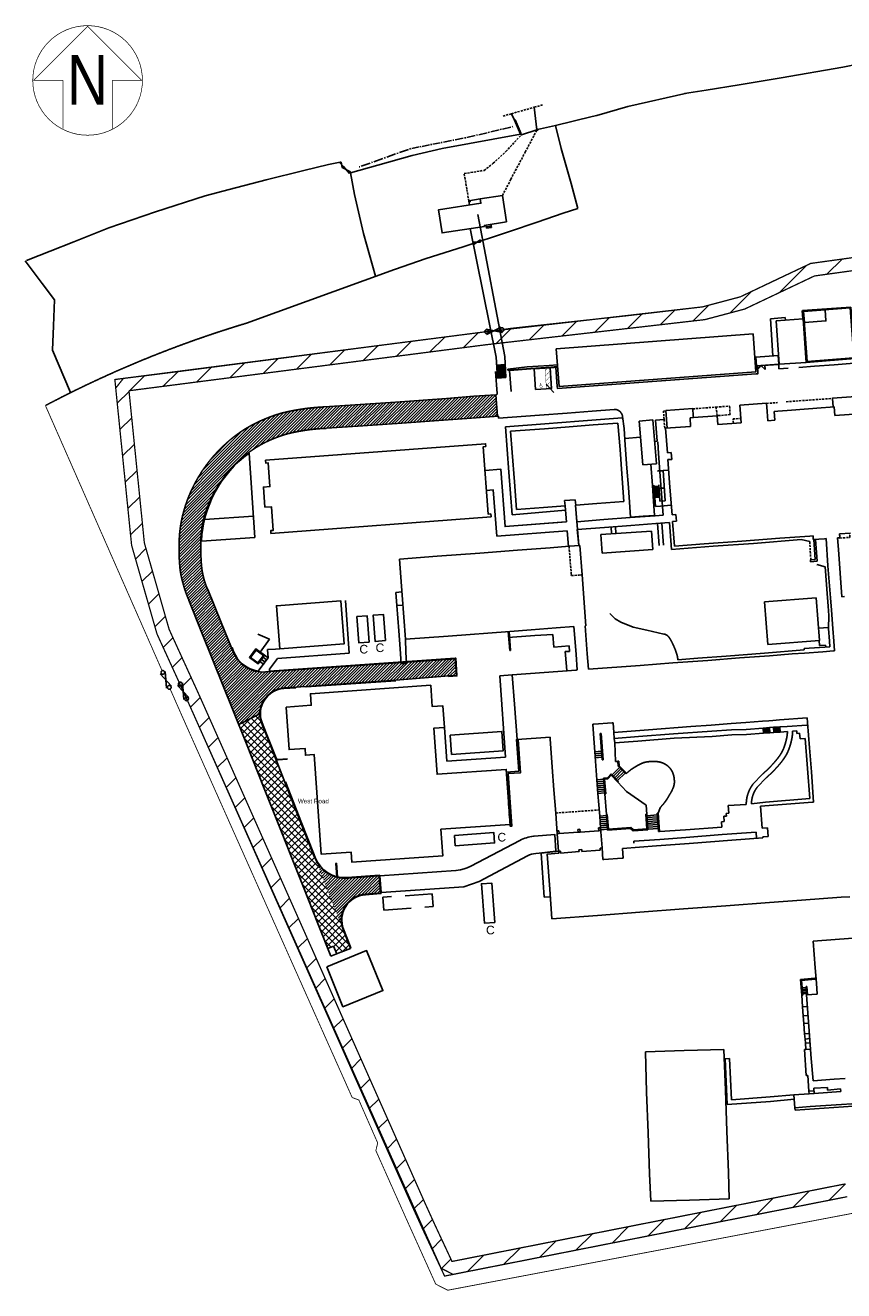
# Model space of a CAD drawing. Header units: millimetres. Extents: x 573132 to 957048, y 21042 to 318066.
# Tile 1 of 256: x 573132 to 763009, y 21042 to 314869. Entities that reach past the tile are written whole.
import ezdxf

# ---------------------------------------------------------------- set-up
doc = ezdxf.new("R2010")
doc.units = ezdxf.units.MM
doc.header["$LTSCALE"] = 2000
for name, pattern in [('ECL-001', [100, 50, 0, 50]), ('HIDDEN', [0.375, 0.25, -0.125]), ('HIDDEN2', [4.7625, 3.175, -1.5875]), ('L0', [0])]:
    doc.linetypes.add(name, pattern=pattern)
for name, color, linetype in [('_NIBSC_A fence 3', 7, 'Continuous'), ('_NIBSC_A fence elect', 7, 'Continuous'), ('_NIBSC_A gate', 7, 'Continuous'), ('_NIBSC_A gate 3', 7, 'Continuous'), ('_NIBSC_A north arrow', 7, 'Continuous'), ('_NIBSC_A site plan', 7, 'Continuous'), ('_NIBSC_A-kerb', 7, 'Continuous'), ('_NIBSC_A_parking-bays', 7, 'Continuous'), ('_NIBSC_FM trees 3metre zone', 210, 'Continuous'), ('_NIBSC_FM_Container', 7, 'Continuous'), ('Parking bay info', 7, 'Continuous')]:
    doc.layers.add(name, color=color, linetype=linetype)
doc.styles.get("Standard").update_dxf_attribs({"font": 'arial.ttf'})

# ---------------------------------------------------------------- blocks, each defined once
blk = doc.blocks.new('N-ARROW-A')
at = {"const_width": 0.25}
blk.add_lwpolyline([(-19.88, 0, 1), (19.88, 0, 1)], format="xyb", close=True, dxfattribs=at)
for points in [[(8.93, 0), (19.6, 0), (0, 19.6), (-19.6, 0), (-8.93, 0)], [(-8.93, -17.45), (-8.93, 0)], [(8.93, 0), (8.93, -17.45)]]:
    blk.add_lwpolyline(points, dxfattribs=at)
at = {"linetype": 'ByBlock', "insert": (-5.51, 9.17), "char_height": 18, "width": 11.0167, "attachment_point": 1}
blk.add_mtext('\\pxqc;{\\fSwis721 BdCnOul BT|b0|i0|c0|p82;N}', dxfattribs=at)
blk = doc.blocks.new('ECBL2')
at = {"color": 0, "linetype": 'ByBlock'}
blk.add_lwpolyline([(-0.5, -0.03125), (-0.5, 0.03125), (-0.48438, 0.125), (-0.45313, 0.21875), (-0.40625, 0.29688), (-0.35938, 0.35938), (-0.29688, 0.40625), (-0.21875, 0.45313), (-0.125, 0.48438), (-0.03125, 0.5), (0.03125, 0.5), (0.125, 0.48438), (0.21875, 0.45313), (0.29688, 0.40625), (0.35938, 0.35938), (0.40625, 0.29688), (0.45313, 0.21875), (0.48438, 0.125), (0.5, 0.03125), (0.5, -0.03125), (0.48438, -0.125), (0.45313, -0.21875), (0.40625, -0.29688), (0.35938, -0.35938), (0.29688, -0.40625), (0.21875, -0.45313), (0.125, -0.48438), (0.03125, -0.5), (-0.03125, -0.5), (-0.125, -0.48438), (-0.21875, -0.45313), (-0.29688, -0.40625), (-0.35938, -0.35938), (-0.40625, -0.29688), (-0.45313, -0.21875), (-0.48438, -0.125), (-0.5, -0.04688)], dxfattribs=at)
blk = doc.blocks.new('A$C449768C7')
blk.add_lwpolyline([(-89961, 13640), (-44291, 17080), (-43630, 8305), (-89300, 4865)], close=True)
blk = doc.blocks.new('A$Cc4906465')
at = {"color": 0, "const_width": 75}
for points in [[(0, 0), (2400, 0), (2400, 4800), (0, 4800)], [(2400, 0), (3600, 0), (3600, 4800), (2400, 4800)]]:
    blk.add_lwpolyline(points, close=True, dxfattribs=at)
for points in [[(3000, 4800), (2400, 4200)], [(3000, 3600), (2400, 3000)], [(3000, 3600), (3600, 4200)], [(3000, 2400), (3600, 3000)], [(1626, 603), (1480, 603), (1352, 807), (1120, 789), (1083, 1242)], [(1107, 971), (1325, 993)], [(3000, 2400), (2400, 1800)], [(3000, 1200), (2400, 600)], [(3000, 1200), (3600, 1800)], [(3000, 0), (3600, 600)]]:
    blk.add_lwpolyline(points, dxfattribs=at)
blk.add_lwpolyline([(970, 930, 1), (1430, 470)], format="xyb", dxfattribs=at)
at = {"color": 0, "const_width": 200}
blk.add_lwpolyline([(1076, 1277, 1), (1151, 1277, 1)], format="xyb", close=True, dxfattribs=at)

msp = doc.modelspace()

# ---------------------------------------------------------------- hatches: boundary and pattern name
h = msp.add_hatch()
h.set_pattern_fill('ANSI31', color=3, scale=150)
h.paths.add_polyline_path([(682310, 229049), (677202, 228716), (670886, 228243), (659043, 227396), (649682, 226750), (642468, 226252, 0.0509645), (632447, 224774, 0.04829), (625923, 222149, 0.03327), (622680, 220163, 0.04426), (618213, 216374, 0.0332672), (615390, 213108), (618071, 208286, -0.0075757), (618545, 208989, -0.04424), (621762, 212873, -0.0448), (625615, 216129, -0.03354), (628375, 217804, -0.0485), (633925, 220004, -0.0523348), (642999, 221286), (650311, 221789), (659414, 222425), (671267, 223255), (677711, 223716), (682674, 224080)])
h = msp.add_hatch()
h.set_pattern_fill('ANSI37', color=3, scale=350)
h.paths.add_polyline_path([(640649, 120775, -0.0289336), (640284, 121561), (640004, 122270), (637087, 129652), (633369, 139151), (633432, 139176), (627274, 154877), (622640, 152523), (624437, 148041), (628577, 137646), (632579, 127605), (634922, 121687), (637680, 114711), (640979, 106343), (643289, 100520), (644659, 101080), (645398, 99270), (648572, 100574), (647694, 102813), (646856, 104933, -0.0118028), (646758, 105199)])
h = msp.add_hatch()
h.set_pattern_fill('ANSI31', color=3, scale=150)
h.paths.add_polyline_path([(655230, 117359), (647782, 116838, -0.2952314), (640649, 120775), (646758, 105199, -0.4923902), (652018, 113124), (655509, 113368)])
at = {"layer": '_NIBSC_FM trees 3metre zone'}
h = msp.add_hatch(dxfattribs=at)
h.set_pattern_fill('ANSI31', color=256, scale=1500)
h.set_pattern_definition([(45, (0, -300000), (-3367.596, 3367.596), [])])
h.paths.add_polyline_path([(593903, 232618), (679741, 243682), (730246, 249484), (739010, 251813), (755357, 259573), (798190, 265512), (811701, 266996), (863086, 275757), (876855, 143048), (913767, 142394), (912963, 130303), (912377, 121144), (904519, 98598), (903418, 94708), (895370, 63436), (848719, 56730), (841119, 53483), (784097, 45680), (763758, 42854), (670408, 24435), (665578, 34770), (663265, 39853), (610755, 158064), (608829, 162280), (603679, 173549), (597793, 194110)])
h.paths.add_polyline_path([(597181, 230015), (680104, 240704), (730805, 246529), (740047, 248984), (756227, 256664), (798560, 262534), (812117, 264024), (860433, 272261), (874145, 140095), (910565, 139450), (909970, 130498), (909410, 121745), (901656, 99501), (900522, 95491), (892964, 66121), (847903, 59643), (840312, 56401), (783688, 48652), (763260, 45813), (672132, 27832), (668302, 36026), (666001, 41083), (613490, 159296), (611558, 163526), (606501, 174591), (600750, 194678)], flags=16)

# ---------------------------------------------------------------- linework, layer by layer
msp.add_line((694002, 231532), (695728, 229591))
at = {"color": 7}
for p, q in [((682310, 229049), (682674, 224080)), ((712204, 218931), (715871, 219219)), ((622640, 152523), (627545, 155010))]:
    msp.add_line(p, q, dxfattribs=at)
at = {"color": 3, "linetype": 'Continuous'}
for p, q in [((612300, 208188), (616044, 211932)), ((613112, 209674), (615803, 212365)), ((614222, 211458), (615563, 212798)), ((609549, 200722), (617728, 208902)), ((609770, 201617), (617488, 209335)), ((610032, 202553), (617247, 209768)), ((610340, 203535), (617006, 210201)), ((610704, 204572), (616766, 210634)), ((611137, 205679), (616525, 211066)), ((611660, 206875), (616284, 211499)), ((609095, 198248), (616600, 205753)), ((609216, 199043), (617430, 207257)), ((609366, 199867), (617969, 208469)), ((608926, 196732), (615488, 203295)), ((608999, 197479), (615976, 204456)), ((608818, 194604), (614532, 200318)), ((608840, 195299), (614787, 201246)), ((608873, 196006), (615100, 202233)), ((608803, 193241), (614174, 198613)), ((608806, 193918), (614331, 199443)), ((608808, 192574), (614054, 197819)), ((608823, 191914), (613967, 197058)), ((608845, 191263), (613907, 196325)), ((608876, 190620), (613873, 195617)), ((608914, 189985), (613851, 194922)), ((608959, 189357), (613839, 194236)), ((609017, 188741), (613836, 193560)), ((609094, 188144), (613841, 192892)), ((609186, 187563), (613855, 192232)), ((609295, 186998), (613877, 191581)), ((609418, 186448), (613907, 190937)), ((609555, 185912), (613945, 190301)), ((609695, 185378), (613988, 189671)), ((609840, 184849), (614048, 189057)), ((609990, 184326), (614127, 188462)), ((610150, 183812), (614222, 187884)), ((610319, 183308), (614333, 187322)), ((610497, 182813), (614459, 186774)), ((610684, 182326), (614594, 186236)), ((610880, 181848), (614745, 185713)), ((611083, 181377), (614911, 185205)), ((611276, 180897), (615091, 184712)), ((611469, 180417), (615286, 184233)), ((611662, 179936), (615490, 183764)), ((611855, 179456), (615683, 183284)), ((612048, 178976), (615877, 182804)), ((612242, 178495), (616071, 182324)), ((612435, 178015), (616264, 181845)), ((612628, 177534), (616458, 181365)), ((612821, 177054), (616652, 180885)), ((613014, 176574), (616846, 180405)), ((613207, 176093), (617039, 179925)), ((613401, 175613), (617233, 179445)), ((613594, 175133), (617427, 178966)), ((613787, 174652), (617620, 178486)), ((613980, 174172), (617814, 178006)), ((614171, 173690), (618008, 177526)), ((614363, 173208), (618201, 177046)), ((614555, 172726), (618395, 176566)), ((614746, 172244), (618589, 176087)), ((614938, 171762), (618787, 175611)), ((615129, 171280), (618984, 175135)), ((615321, 170798), (619181, 174659)), ((615513, 170316), (619378, 174182)), ((615704, 169834), (619576, 173706)), ((615896, 169353), (619773, 173230)), ((616087, 168871), (619970, 172753)), ((616279, 168389), (620167, 172277)), ((616471, 167907), (620365, 171801)), ((616662, 167425), (620562, 171325)), ((616855, 166944), (620759, 170848)), ((617048, 166463), (620956, 170372)), ((617241, 165983), (621151, 169893)), ((617434, 165502), (621344, 169413)), ((617626, 165021), (621549, 168945)), ((617819, 164541), (621780, 168502)), ((618012, 164060), (622035, 168083)), ((618205, 163579), (622312, 167687)), ((664329, 163230), (668582, 167484)), ((665061, 163289), (669306, 167535)), ((665793, 163348), (670031, 167585)), ((666525, 163406), (670755, 167636)), ((667257, 163465), (671479, 167687)), ((667990, 163524), (672203, 167737)), ((668722, 163582), (672897, 167758)), ((618398, 163099), (622612, 167313)), ((618591, 162618), (622933, 166961)), ((618783, 162137), (623276, 166630)), ((618976, 161657), (623640, 166320)), ((619169, 161176), (624026, 166032)), ((619362, 160695), (624434, 165767)), ((619555, 160215), (624866, 165525)), ((619748, 159734), (625322, 165308)), ((619940, 159253), (625805, 165118)), ((620133, 158773), (626317, 164957)), ((620326, 158292), (626862, 164828)), ((620519, 157811), (627445, 164737)), ((620712, 157331), (628072, 164690)), ((620905, 156850), (628754, 164699)), ((621098, 156369), (629478, 164750)), ((621290, 155889), (630202, 164800)), ((621483, 155408), (630926, 164851)), ((621676, 154927), (631650, 164902)), ((621869, 154446), (632374, 164952)), ((622061, 153966), (633099, 165003)), ((622254, 153485), (633823, 165053)), ((622447, 153004), (634547, 165104)), ((629866, 159750), (635271, 165155)), ((631405, 160615), (635995, 165205)), ((632354, 160890), (636719, 165256)), ((633132, 160995), (637444, 165307)), ((633856, 161046), (638168, 165357)), ((634581, 161097), (638892, 165408)), ((635305, 161147), (639616, 165459)), ((636029, 161198), (640340, 165509)), ((636753, 161249), (641064, 165560)), ((637477, 161299), (641789, 165610)), ((638201, 161350), (642513, 165661)), ((638926, 161400), (643237, 165712)), ((639650, 161451), (643961, 165762)), ((640374, 161502), (644685, 165813)), ((641098, 161552), (645409, 165864)), ((641822, 161603), (646133, 165914)), ((642546, 161654), (646858, 165965)), ((643271, 161704), (647582, 166016)), ((643995, 161755), (648306, 166066)), ((644719, 161806), (649030, 166117)), ((645443, 161856), (649754, 166167)), ((646167, 161907), (650478, 166218)), ((646891, 161957), (651203, 166269)), ((647615, 162008), (651927, 166319)), ((648340, 162059), (652651, 166370)), ((649064, 162109), (653375, 166421)), ((649788, 162160), (654099, 166471)), ((650512, 162211), (654823, 166522)), ((651236, 162261), (655548, 166573)), ((651960, 162312), (656272, 166623)), ((652685, 162363), (656996, 166674)), ((653409, 162413), (657720, 166724)), ((654133, 162464), (658444, 166775)), ((654857, 162515), (659168, 166826)), ((655581, 162565), (659892, 166876)), ((656305, 162616), (660328, 166638)), ((657030, 162666), (660995, 166632)), ((657754, 162717), (662065, 167028)), ((658478, 162768), (662789, 167079)), ((659203, 162820), (663513, 167130)), ((659935, 162878), (664237, 167180)), ((660668, 162937), (664962, 167231)), ((661400, 162996), (665686, 167281)), ((662132, 163054), (666410, 167332)), ((662864, 163113), (667134, 167383)), ((663596, 163172), (667858, 167433)), ((669454, 163641), (672941, 167128)), ((670186, 163700), (672985, 166499)), ((670918, 163758), (673029, 165869)), ((671647, 163814), (673073, 165240)), ((672372, 163865), (673117, 164610)), ((673096, 163915), (673161, 163981)), ((622640, 152523), (628804, 158688)), ((624006, 153216), (627939, 157149)), ((625371, 153908), (627664, 156201)), ((626737, 154600), (627559, 155422))]:
    msp.add_line(p, q, dxfattribs=at)
msp.add_lwpolyline([(691542, 230308), (695237, 230566), (694886, 235354), (691208, 235088)], close=True)
at = {"color": 7, "const_width": 50}
msp.add_lwpolyline([(648572, 100574), (627274, 154877), (622640, 152523), (643289, 100520), (644659, 101080), (645398, 99270)], close=True, dxfattribs=at)
at = {"layer": '_NIBSC_A fence 3', "linetype": 'ECL-001'}
for p, q in [((648614, 280594), (649518, 275596)), ((648614, 280594), (649518, 275596)), ((614846, 275262), (603346, 271594)), ((649518, 275596), (651570, 266488)), ((649518, 275596), (651570, 266488)), ((603346, 271594), (592534, 267806)), ((592534, 267806), (584410, 264626)), ((584410, 264626), (573416, 260270)), ((651570, 266488), (654376, 256592))]:
    msp.add_line(p, q, dxfattribs=at)
for points in [[(624442, 245711), (624455, 245705), (658768, 258190), (666108, 260694), (674684, 263452), (685456, 267026), (691922, 269196), (697918, 271246), (701306, 272332), (699746, 278118), (697470, 286256), (696126, 291588), (704684, 293678), (705752, 293940), (712910, 295978), (726584, 299119)], [(624442, 245711), (624455, 245705), (658768, 258190), (666108, 260694), (674684, 263452), (685456, 267026), (691922, 269196), (697918, 271246), (701306, 272332), (699746, 278118), (697470, 286256), (696126, 291588), (704684, 293678), (705752, 293940), (712910, 295978), (726584, 299119)], [(648614, 280594), (654924, 282366), (662924, 284672), (669826, 286272), (687998, 289582)], [(648614, 280594), (654924, 282366), (662924, 284672), (669826, 286272), (669826, 286272)], [(614846, 275262), (620410, 276766), (628992, 278978), (637734, 281126), (643486, 282538), (646164, 283100)], [(614846, 275262), (620410, 276766), (628992, 278978), (637734, 281126), (643486, 282538), (646164, 283100)]]:
    msp.add_lwpolyline(points, dxfattribs=at)
at = {"layer": '_NIBSC_A fence 3', "const_width": 200}
for points in [[(577793, 226572), (604872, 164996)], [(606732, 160766), (609812, 153762), (648971, 65894)], [(661572, 37619), (654463, 53570), (654888, 55348), (650518, 65311), (648971, 65894)], [(661572, 37619), (668350, 22578), (671133, 21146), (780124, 41868)]]:
    msp.add_lwpolyline(points, dxfattribs=at)
at = {"layer": '_NIBSC_A fence 3', "linetype": 'ECL-001'}
msp.add_arc((699350, -3408), 260128, 106.73338, 117.85894, dxfattribs=at)
at = {"layer": '_NIBSC_A fence elect', "const_width": 300}
for points in [[(798148, 265506), (755360, 259573), (747762, 255982), (739008, 251812), (730243, 249484), (712850, 247446), (685904, 244502), (684176, 244261)], [(679721, 243680), (653787, 240335), (608552, 234457), (595887, 232877), (594103, 230640), (597793, 194110), (603679, 173549), (608830, 162279)], [(763841, 42870), (672371, 24822), (669593, 26261), (610749, 158078)]]:
    msp.add_lwpolyline(points, dxfattribs=at)
at = {"layer": '_NIBSC_A gate'}
for points in [[(680030, 244302), (683832, 243547)], [(683554, 244758), (680104, 243059)], [(605584, 164829), (605894, 160975)], [(605584, 164829), (605894, 160975)], [(607036, 161449), (604393, 164263)], [(607036, 161449), (604393, 164263)], [(609618, 162151), (609928, 158297)], [(609618, 162151), (609928, 158297)], [(611070, 158771), (608427, 161585)], [(611070, 158771), (608427, 161585)]]:
    msp.add_lwpolyline(points, dxfattribs=at)
at = {"layer": '_NIBSC_A gate 3'}
for points in [[(648384, 280493), (646933, 282096), (646107, 282951)], [(646440, 283107), (646666, 281834), (648544, 280836)], [(677153, 264547), (678768, 264516)], [(678565, 264992), (677275, 264042)]]:
    msp.add_lwpolyline(points, dxfattribs=at)
at = {"layer": '_NIBSC_A site plan', "linetype": 'Continuous'}
for p, q in [((683877, 290787), (685813, 291249)), ((686090, 291315), (686228, 291348)), ((670131, 287746), (672035, 288110)), ((672307, 288162), (672579, 288214)), ((672852, 288266), (674756, 288630)), ((675028, 288682), (675164, 288708)), ((675164, 288708), (675303, 288741)), ((675579, 288807), (677515, 289269)), ((677792, 289335), (678069, 289401)), ((678345, 289467), (680281, 289929)), ((680558, 289995), (680835, 290061)), ((681111, 290127), (683047, 290589)), ((683324, 290655), (683601, 290721)), ((659347, 285095), (659643, 285201)), ((659940, 285306), (662012, 286044)), ((662308, 286149), (662456, 286202)), ((662456, 286202), (662577, 286226)), ((662820, 286275), (664515, 286617)), ((664757, 286666), (664999, 286715)), ((665242, 286764), (666937, 287106)), ((667179, 287155), (667421, 287204)), ((667664, 287253), (669359, 287595)), ((669601, 287644), (669722, 287668)), ((669722, 287668), (669858, 287694)), ((651057, 282144), (653129, 282882)), ((653425, 282987), (653721, 283093)), ((654018, 283198), (656090, 283936)), ((656386, 284041), (656682, 284147)), ((656979, 284252), (659051, 284990)), ((650612, 281986), (650760, 282039))]:
    msp.add_line(p, q, dxfattribs=at)
at = {"layer": '_NIBSC_A site plan', "linetype": 'ECL-001'}
for p, q in [((573132, 260196), (577072, 254946)), ((577072, 254946), (579894, 251120)), ((579894, 251120), (579680, 245074)), ((579680, 245074), (579410, 239458)), ((579410, 239458), (583648, 229572)), ((685500, 234686), (690444, 235066)), ((690444, 235066), (695062, 235352)), ((695062, 235352), (696652, 235492)), ((685833, 229862), (685500, 234686)), ((649682, 226750), (642468, 226252)), ((659043, 227396), (649682, 226750)), ((670886, 228243), (659043, 227396)), ((677202, 228716), (670886, 228243)), ((677202, 228716), (682310, 229049)), ((682913, 224098), (677711, 223716)), ((685734, 220616), (693576, 221206)), ((686090, 215682), (685734, 220616)), ((693576, 221206), (699292, 221630)), ((699292, 221630), (704904, 222072)), ((704904, 222072), (710640, 222502)), ((710640, 222502), (711112, 216336)), ((715576, 222974), (718766, 223225)), ((716376, 212806), (715576, 222974)), ((718766, 223225), (719566, 213057)), ((686606, 208832), (686090, 215682)), ((711112, 216336), (711542, 210710)), ((719566, 213057), (716376, 212806)), ((722358, 211599), (721112, 211511)), ((687084, 202436), (686606, 208832)), ((711542, 210710), (712034, 204316)), ((721112, 211511), (719914, 211428)), ((719914, 211428), (719921, 211328)), ((721119, 211412), (719921, 211328)), ((721112, 211511), (721607, 204429)), ((718997, 208056), (719339, 203168)), ((720116, 207833), (719018, 207756)), ((719020, 207731), (720117, 207808)), ((720133, 207584), (719036, 207507)), ((719038, 207482), (720135, 207559)), ((720151, 207334), (719053, 207258)), ((719055, 207233), (720152, 207309)), ((720168, 207085), (719071, 207008)), ((719072, 206983), (720170, 207060)), ((720185, 206835), (719088, 206759)), ((719090, 206734), (720187, 206811)), ((720203, 206586), (719106, 206509)), ((719107, 206484), (720205, 206561)), ((720220, 206337), (719123, 206260)), ((719125, 206235), (720222, 206312)), ((720238, 206087), (719140, 206011)), ((719142, 205986), (720240, 206062)), ((720255, 205838), (719158, 205761)), ((719160, 205736), (720257, 205813)), ((720095, 208132), (720360, 204342)), ((721394, 207471), (720197, 207388)), ((720197, 207388), (720204, 207288)), ((721401, 207372), (720204, 207288)), ((693358, 202906), (687084, 202436)), ((698364, 203284), (693358, 202906)), ((700742, 204714), (698198, 204516)), ((698198, 204516), (698364, 203284)), ((700838, 203478), (700742, 204714)), ((705748, 203850), (700838, 203478)), ((712034, 204316), (705748, 203850)), ((720273, 205589), (719175, 205512)), ((719177, 205487), (720274, 205564)), ((720290, 205339), (719193, 205262)), ((719195, 205237), (720292, 205314)), ((720486, 203248), (719339, 203168)), ((721607, 204429), (720360, 204342)), ((723014, 203425), (720486, 203248)), ((615451, 183859), (618547, 176190)), ((618547, 176190), (620971, 170337))]:
    msp.add_line(p, q, dxfattribs=at)
at = {"layer": '_NIBSC_A site plan'}
for p, q in [((753406, 248566), (753530, 246803)), ((682389, 237819), (682674, 232971)), ((682482, 235965), (684449, 236091)), ((682501, 235666), (684468, 235792)), ((682520, 235366), (684487, 235492)), ((682540, 235067), (684506, 235193)), ((742755, 235820), (742825, 234811)), ((743754, 235891), (742830, 234811)), ((743752, 235891), (744820, 234954)), ((744750, 235963), (744820, 234954)), ((682590, 229369), (682234, 234457)), ((682559, 234767), (684526, 234894)), ((682578, 234468), (684545, 234594)), ((682597, 234169), (684564, 234295)), ((682616, 233869), (684583, 233995)), ((682616, 233869), (684583, 233995)), ((682636, 233570), (684602, 233696)), ((682655, 233271), (684622, 233397)), ((682674, 232971), (684641, 233097)), ((682955, 223635), (682923, 224088)), ((698372, 203182), (698673, 199550)), ((701534, 194040), (700785, 203468)), ((626064, 200910), (614709, 200116)), ((698846, 197457), (682528, 196228)), ((698524, 199539), (684464, 198480)), ((698846, 197457), (699143, 193875)), ((706641, 196618), (718413, 197441)), ((709041, 198403), (709171, 196795)), ((710038, 198473), (710169, 196864)), ((718413, 197441), (718713, 193151)), ((719812, 199194), (720229, 194050)), ((720808, 199287), (721226, 194120)), ((722566, 199450), (723078, 193114)), ((706941, 192328), (706641, 196618)), ((718713, 193151), (706941, 192328)), ((647382, 181293), (648265, 169055)), ((744656, 181006), (744666, 181017)), ((744656, 181006), (745407, 171125)), ((744666, 181017), (756641, 181926)), ((756652, 181917), (757402, 172036)), ((629762, 172338), (627093, 173499)), ((757188, 174849), (759469, 175023)), ((757264, 173723), (757273, 173734)), ((627640, 169343), (629762, 172338)), ((745278, 172823), (745288, 172814)), ((745417, 171116), (757393, 172025)), ((757348, 172021), (757437, 170839)), ((757437, 170839), (757448, 170830)), ((758814, 170925), (757448, 170830)), ((758814, 170925), (758825, 170916)), ((758825, 170916), (758855, 170518)), ((629443, 167997), (627050, 164793)), ((631151, 170025), (629306, 169892)), ((629306, 169892), (629443, 167997)), ((631646, 167855), (629779, 165355)), ((632148, 170097), (631151, 170025)), ((631646, 167855), (648265, 169055)), ((629779, 165355), (629819, 164773)), ((659097, 162811), (671370, 163795)), ((683247, 163845), (686124, 164038)), ((684516, 144956), (683247, 163845)), ((635873, 161187), (638267, 161354)), ((670382, 151807), (670942, 144006)), ((631188, 144674), (633369, 139151)), ((670942, 144006), (684516, 144956)), ((644665, 101066), (643289, 100520)), ((644665, 101066), (645398, 99270))]:
    msp.add_line(p, q, dxfattribs=at)
at = {"layer": '_NIBSC_A site plan', "linetype": 'L0'}
for p, q in [((620971, 170337), (621087, 170383)), ((621346, 169409), (620971, 170337)), ((621087, 170383), (621462, 169456)), ((672895, 167786), (628836, 164705)), ((629811, 164898), (672886, 167910)), ((628836, 164705), (628836, 164705)), ((635873, 161187), (633126, 160995)), ((633135, 160870), (635882, 161062)), ((635882, 161062), (635873, 161187)), ((627937, 152876), (629059, 150059)), ((629176, 150106), (628053, 152922)), ((629059, 150059), (631188, 144674)), ((631304, 144720), (629176, 150106)), ((633878, 144567), (631779, 144421)), ((631788, 144296), (633887, 144443)), ((633887, 144443), (633878, 144567)), ((640004, 122270), (640283, 121564)), ((655230, 117359), (655355, 117367)), ((655509, 113368), (655634, 113377)), ((648578, 100577), (648694, 100623))]:
    msp.add_line(p, q, dxfattribs=at)
at = {"layer": '_NIBSC_A site plan', "linetype": 'HIDDEN2'}
for p, q in [((667563, 113207), (656091, 112405)), ((656091, 112405), (656300, 109412)), ((667772, 110214), (667563, 113207)), ((656300, 109412), (667772, 110214))]:
    msp.add_line(p, q, dxfattribs=at)
at = {"layer": '_NIBSC_A site plan'}
for points in [[(804288, 305780), (803765, 312119), (793680, 310870), (787562, 309960), (781350, 308858), (770400, 306676), (762792, 305142), (748534, 302684), (738748, 301028), (731078, 299784), (726048, 299040)], [(686632, 292832), (685900, 294328)], [(687998, 289582), (688224, 289462), (691842, 290616), (691234, 295848)], [(688182, 289660), (687998, 289582), (686632, 292832), (686816, 292908), (688182, 289660)], [(692000, 290652), (696126, 291588)], [(648384, 280493), (646933, 282096), (646107, 282951)], [(646440, 283107), (646666, 281834), (648544, 280836)], [(684762, 269208), (683823, 275337), (678683, 274549), (678834, 273561), (669011, 272034), (669846, 266666), (679660, 268174), (679622, 268421), (684762, 269208)], [(678683, 274549), (676014, 274141), (676166, 273152)], [(678117, 270960), (684354, 237971), (684641, 233097)], [(676372, 267669), (682389, 237819)]]:
    msp.add_lwpolyline(points, dxfattribs=at)
at = {"layer": '_NIBSC_A site plan', "linetype": 'HIDDEN'}
for points in [[(683976, 293780), (685900, 294328), (691234, 295848), (693156, 296396)], [(676026, 274066), (675566, 276870), (674966, 280436), (679578, 281186), (681712, 282842), (684640, 285558), (688224, 289462)], [(683832, 275342), (685772, 279108), (689110, 285408), (691842, 290616)], [(727980, 225794), (733400, 226218), (736530, 226424), (736640, 224468), (733646, 224220)], [(745094, 227064), (747680, 227270)], [(749688, 227456), (755020, 227844), (760404, 228226)], [(721322, 223356), (721218, 225286), (721778, 225328)], [(721324, 223340), (721524, 221266), (721680, 221296)], [(733400, 226218), (733646, 224220)], [(737414, 222468), (737342, 223466), (739114, 223596)], [(762070, 196790), (762144, 195794), (764464, 195964), (764390, 196951)], [(755120, 194992), (755394, 190746)], [(699294, 193886), (699804, 187360), (699826, 187080), (701636, 187200), (702304, 187244)], [(696194, 131952), (706294, 132674)]]:
    msp.add_lwpolyline(points, dxfattribs=at)
at = {"layer": '_NIBSC_A site plan'}
for points in [[(676291, 274183), (676014, 274141), (676057, 273864), (676333, 273906)], [(753696, 248426), (758699, 248806), (758895, 246228), (753893, 245847)], [(742610, 237841), (747823, 238206), (747964, 236189), (742751, 235820)], [(632148, 170097), (647106, 171224), (646355, 181196), (631397, 180069)], [(628641, 168595), (626638, 170091), (625143, 168088), (627146, 166592)], [(628361, 168538), (626663, 169806), (625394, 168107), (627093, 166839)], [(628725, 167035), (627923, 167634), (627564, 167153), (628366, 166555)], [(629084, 167516), (628282, 168115), (627923, 167634), (628725, 167035)], [(629443, 167997), (628641, 168595), (628282, 168115), (629084, 167516)], [(671729, 150071), (683701, 150894), (684009, 146404), (672038, 145582)], [(643053, 96224), (652311, 100005), (656092, 90747), (646834, 86966)]]:
    msp.add_lwpolyline(points, close=True, dxfattribs=at)
at = {"layer": '_NIBSC_A site plan', "linetype": 'ECL-001'}
for points in [[(679971, 268475), (680100, 267739), (681303, 267951), (681177, 268659)], [(680045, 268054), (681246, 268267)], [(746576, 238119), (746066, 246748), (749456, 247004), (749502, 246406)], [(753586, 246716), (753482, 248610), (759082, 249032), (764666, 249454), (765528, 237900)], [(754336, 236608), (758956, 236974), (765560, 237462), (765528, 237900), (765308, 237884), (765324, 237664), (754518, 236842), (753696, 248426), (764480, 249240), (765328, 237886)], [(753586, 246716), (747308, 246240), (748058, 236164), (754336, 236608), (753586, 246716)], [(685072, 235062), (689600, 235582), (694706, 235910), (696609, 236066)], [(696643, 235607), (695062, 235468), (690442, 235182), (685484, 234800), (685124, 234760), (685072, 235062)], [(742564, 235730), (742990, 235762), (747942, 236126), (747996, 235108), (750094, 235258)], [(752576, 235434), (756248, 235754), (760834, 236042), (765412, 236408), (770954, 236816), (776414, 237216), (784436, 237809)], [(768726, 224818), (760946, 224236), (760794, 226260), (759906, 226192), (757774, 226018), (750904, 225520), (749910, 225442), (747766, 225274), (746890, 225206), (747046, 223192), (745402, 223064), (745244, 225194), (745090, 227118), (738882, 226646), (739190, 222598), (733802, 222206), (733646, 224220), (728152, 223794), (727354, 223732), (727504, 221734), (721680, 221296), (722102, 215584), (723010, 215652), (723128, 214080), (722222, 214010), (722702, 207608), (723178, 201222), (724086, 201292), (724206, 199716), (723298, 199648), (723732, 193932), (730664, 194444), (739404, 195100), (748178, 195754), (755128, 196280), (755896, 196338), (755952, 195440), (758550, 195642), (758918, 195670), (759372, 189372), (759944, 181960), (760158, 179062), (760478, 174784), (760688, 171860), (760856, 169618), (760638, 169602), (758180, 169422), (753886, 169096), (751088, 168890), (745824, 168486), (738852, 167960), (731460, 167398), (723384, 166818), (715754, 166240), (703774, 165340), (703506, 168950), (703024, 175426), (703184, 175438), (702304, 187244), (701784, 194058), (699294, 193886), (694944, 193560), (687300, 192988), (678554, 192332), (668692, 191596), (659956, 190934), (660586, 182526), (661364, 172340), (671206, 173060), (685558, 174134), (690488, 174516), (696322, 174950), (700430, 175274), (700566, 173478), (700926, 168778), (701180, 165174), (700922, 165154), (693516, 164586), (686124, 164038), (686622, 157206), (687240, 149030), (694874, 149598), (694906, 149150), (695392, 142616), (695778, 137324), (696194, 131952), (696540, 127140), (696862, 123086), (696894, 122638), (694196, 122438), (694810, 114252), (695322, 107414), (705854, 108192), (715732, 108958), (725836, 109710), (735704, 110434), (745778, 111162), (753190, 111708), (762410, 112386), (764426, 112534)], [(760564, 226242), (760404, 228226), (760400, 228274), (765824, 228702), (766130, 224624)], [(677711, 223716), (671267, 223255), (659414, 222425), (650311, 221789), (642999, 221286)], [(698445, 202288), (686066, 201202), (685288, 211102), (684540, 221640), (693666, 222350), (701544, 222928), (711592, 223686)], [(719159, 218229), (719702, 218288), (719328, 223172), (721322, 223356)], [(722080, 221326), (721774, 225392), (727974, 225874), (728118, 224192), (728152, 223794)], [(700838, 203478), (700768, 203472), (701066, 199580), (707392, 200130), (713496, 200560), (719272, 200964), (721138, 201108), (720762, 206186), (720376, 211186), (720072, 215464), (719884, 218166)], [(698294, 203280), (698364, 203284), (698445, 202288)], [(701534, 194040), (701206, 197808), (707512, 198296), (713652, 198726), (719424, 199158), (722566, 199450), (723078, 193114), (732690, 193890), (742084, 194576), (753180, 195446), (755120, 194992)], [(763212, 182214), (762614, 182170), (761792, 193160), (761590, 195852), (762138, 195892), (762070, 196790), (764618, 196966)], [(756500, 195482), (756894, 190410), (755330, 190288), (755296, 190728), (756394, 190858), (756062, 195448)], [(660528, 183294), (659108, 183160), (659352, 180132), (659820, 174262), (660138, 170106), (660330, 166594), (661592, 166666), (661396, 169298), (661364, 172340)], [(659352, 180132), (660760, 180240)], [(685378, 174120), (685742, 169698), (685524, 169680), (685158, 174104)], [(685494, 172722), (686140, 172768), (691322, 173148), (695528, 173442), (695766, 170500), (699346, 170766), (699416, 169476), (698400, 169440), (698700, 165972), (698786, 164990)], [(706944, 123846), (707134, 121140), (707364, 121158), (711636, 121486), (711866, 121504), (711704, 123740), (719546, 124324), (727178, 124904), (737058, 125630), (744244, 126174), (744228, 126392), (745464, 126492), (745302, 128524), (744066, 128426), (743694, 133580), (755798, 134486), (756016, 134502), (755508, 141488), (755086, 147104), (754654, 152948), (754572, 154066), (748110, 153576), (746582, 153462), (745654, 153392), (744178, 153280), (740286, 152986), (736870, 152728), (732288, 152380), (727584, 152026), (717736, 151286), (709674, 150666), (709498, 152920), (709278, 152904), (705004, 152586), (704786, 152570), (704944, 150312), (705280, 146174), (705760, 139656), (705996, 136494), (706406, 131238), (706598, 128558), (706944, 123846)], [(706740, 150440), (707208, 144304), (706990, 144288), (706522, 150422), (706740, 150440)], [(709674, 150666), (709786, 149280), (709892, 148262), (710054, 143912), (710614, 143954)], [(709786, 149280), (715370, 149736), (723516, 150328), (732392, 151004), (736978, 151288), (740406, 151388), (744300, 151662), (745774, 151786), (746704, 151864), (748232, 151960), (749870, 152078), (754456, 152352)], [(709892, 148262), (715278, 148674), (723656, 149314), (732484, 149752), (737040, 150090), (740466, 150188), (744392, 150466), (745874, 150590), (746792, 150668), (748312, 150762), (749956, 150882)], [(744300, 151662), (744392, 150466)], [(744588, 151686), (744678, 150490)], [(744876, 151712), (744978, 150516)], [(745176, 151736), (745276, 150540)], [(745474, 151762), (745576, 150566)], [(745774, 151786), (745874, 150590)], [(746704, 151864), (746792, 150668)], [(747040, 151886), (747114, 150688)], [(747340, 151904), (747414, 150706)], [(747640, 151922), (747714, 150726)], [(748014, 150744), (747940, 151942)], [(748232, 151960), (748312, 150762)], [(705280, 146174), (706836, 146294)], [(705314, 145718), (706872, 145838)], [(705346, 145264), (706906, 145382)], [(705380, 144808), (706940, 144926)], [(710610, 144012), (710698, 142844), (712492, 141024), (712650, 141178), (710910, 142942), (710828, 144028), (710610, 144012)], [(709288, 140808), (711020, 142516)], [(709600, 140486), (711336, 142198)], [(709912, 140164), (711650, 141878)], [(710224, 139842), (711966, 141558)], [(710536, 139518), (712280, 141238)], [(705760, 139656), (707332, 139786)], [(705794, 139204), (707368, 139334)], [(705826, 138752), (707406, 138884)], [(705860, 138300), (707444, 138432)], [(707610, 136412), (707312, 140028), (708186, 140116), (709072, 141032), (710746, 139304), (710588, 139150), (709072, 140716), (708288, 139904), (707548, 139830), (707830, 136430), (707610, 136412)], [(717338, 131702), (717186, 133788), (712602, 136954), (710588, 139150)], [(705894, 137848), (707480, 137980)], [(705928, 137396), (707518, 137528)], [(705962, 136946), (707556, 137078)], [(705996, 136494), (707592, 136626)], [(707610, 136412), (707940, 131630)], [(720294, 127652), (726284, 128092), (734722, 128710), (734646, 129938), (735244, 129974), (735190, 131210), (735788, 131254), (735746, 131852), (736344, 131894), (736216, 133672), (740404, 133974)], [(706398, 131256), (707960, 131372)], [(707992, 130918), (706432, 130804)], [(708024, 130466), (706466, 130350)], [(708056, 130012), (706498, 129898)], [(708088, 129560), (706532, 129446)], [(707940, 131630), (708202, 127982), (713512, 128366), (714196, 127796), (717602, 128076), (717338, 131702), (717120, 131686), (717368, 128278), (714268, 128024), (713586, 128592), (708406, 128218), (708160, 131646), (707940, 131630)], [(717366, 131330), (719800, 131506)], [(717398, 130882), (719832, 131060)], [(717430, 130436), (719864, 130614)], [(717464, 129990), (719896, 130168)], [(717496, 129546), (719928, 129722)], [(720076, 127636), (719772, 131906), (719992, 131922), (720294, 127652), (720076, 127636)], [(696540, 127140), (696990, 127174), (696940, 127842), (696492, 127808)], [(696990, 127174), (701392, 127502)], [(701392, 127502), (701342, 128170), (701790, 128202), (701840, 127534), (701392, 127502)], [(701840, 127534), (706198, 127858)], [(706598, 128558), (706148, 128526), (706198, 127858), (706646, 127890), (706598, 128558)], [(708120, 129108), (706566, 128994)], [(708154, 128654), (706598, 128540)], [(708186, 128202), (706632, 128088)], [(714356, 124982), (714324, 125400), (720340, 125826), (726390, 126306), (734834, 126948), (742696, 127506), (742804, 126064)], [(717528, 129100), (719960, 129276)], [(717560, 128654), (719990, 128830)], [(717592, 128208), (720022, 128384)], [(696862, 123086), (697310, 123120), (697344, 122672), (701612, 122988), (701578, 123438), (702236, 123488), (702270, 123038), (706538, 123364), (706504, 123812), (706944, 123846)], [(696862, 123086), (692782, 122666), (693500, 112398), (694940, 112506)], [(765146, 102926), (755942, 102216), (756424, 96046), (756694, 92458), (756892, 89896), (754408, 89716), (754952, 82402), (755480, 74990), (755922, 69780), (760772, 70132), (763334, 70306)], [(756592, 93636), (756346, 93614), (752988, 93308), (753302, 89634), (753520, 89658), (753222, 93108), (756366, 93394), (756612, 93416)], [(753376, 91334), (754284, 91412)], [(754408, 89716), (754268, 91650), (754486, 91666), (754628, 89732)], [(753302, 89634), (753482, 86932), (753616, 84886), (753748, 83086), (753922, 80692), (754058, 79482), (754118, 78484), (754204, 77052), (753932, 77010), (754324, 71016), (754662, 71036), (754888, 67338), (755002, 66758), (751448, 66528), (745926, 66026), (736954, 65370), (736544, 74926), (735504, 74882), (735960, 64286), (746020, 64990), (751542, 65492), (751644, 63526), (755230, 63842), (762518, 64290), (770284, 64814)], [(753406, 90994), (754310, 91072)], [(753434, 90654), (754334, 90732)], [(753464, 90316), (754358, 90394)], [(753492, 89978), (754384, 90054)], [(753482, 86932), (754610, 87016)], [(753616, 84886), (754762, 84972)], [(753748, 83086), (754896, 83170)], [(753922, 80692), (755076, 80782)], [(754058, 79482), (755170, 79566)], [(717040, 76484), (726022, 76800), (735215, 77043), (735593, 67590), (735909, 58070), (736279, 48477), (736427, 42404), (727208, 42061), (718239, 41803), (717965, 48160), (717645, 57685), (717293, 67169), (717040, 76484)], [(754118, 78484), (755246, 78570)], [(754204, 77052), (755356, 77140)], [(756102, 68092), (756200, 66842), (762326, 67268), (762302, 67884), (759258, 67640), (759224, 68260), (756102, 68092)], [(751448, 66528), (751542, 65492)], [(751644, 63526), (751790, 62984), (795190, 65986), (795186, 66576)], [(754888, 67338), (756154, 67430)], [(755002, 66758), (756200, 66842)]]:
    msp.add_lwpolyline(points, dxfattribs=at)
for points in [[(642468, 226252, 0.0509645), (632447, 224774, 0.04829), (625923, 222149, 0.03327), (622680, 220163, 0.04426), (618213, 216374, 0.04519), (614489, 211852, 0.04467), (611549, 206631, 0.04683), (609605, 200964, 0.04619), (608857, 195707, 0.03184), (608970, 189227, 0.04509), (609557, 185904, 0.00517), (609849, 184815, 0.03705), (611073, 181402), (613966, 174206), (616660, 167430), (621282, 155911), (624437, 148041), (628577, 137646), (632579, 127605), (634922, 121687), (637680, 114711), (640979, 106343), (644007, 98708), (646321, 99637), (648589, 100532), (648578, 100577)], [(682955, 223635), (692440, 224356), (698862, 224816), (704636, 225262), (709728, 225694, -0.05359), (710150, 225664, -0.04766), (710478, 225572, -0.04713), (710786, 225419, -0.03509), (711016, 225252, -0.04417), (711280, 224991, -0.0474), (711485, 224698, -0.04746), (711631, 224370, -0.04432), (711718, 224010), (712042, 221252), (712314, 217342), (712714, 212074), (713088, 207514), (713410, 202962), (713546, 200666), (716518, 200856), (719138, 201066), (718902, 204362), (718636, 208046), (718289, 212956)], [(756788, 189670), (758678, 189092), (759246, 181944), (759224, 181982), (759418, 180024), (759562, 177830), (759462, 174820), (759686, 171876), (759776, 170586), (753818, 170148), (753834, 169820), (744638, 169100), (735730, 168402), (729200, 167932), (724528, 167548, 0.04476), (724350, 168628, 0.00476), (724318, 168746, 0.03944), (723436, 171032, 0.03566), (722690, 172444, -0.00322), (722599, 172590, 0.05078), (722298, 173006, 0.03582), (722170, 173124, 0.04952), (721839, 173339, 0.04435), (721522, 173469, 0.03061), (721280, 173528), (717366, 174398), (714156, 175120), (711268, 176260), (709976, 177058), (708790, 178264, 0.03061)], [(740404, 133974, -0.04427), (740530, 135359, -0.03603), (740812, 136462, -0.04448), (741352, 137705, -0.03582), (741950, 138640), (744184, 140990, 0.04116), (747158, 144006, 0.04755), (748638, 146038, 0.01005), (748770, 146286, 0.04598), (749458, 148057, 0.01695), (749770, 149286, 0.04429), (749950, 150640, 0.0077), (749956, 150882, 0.0077)], [(741612, 134064, -0.04462), (741717, 135187, -0.03664), (741950, 136082, -0.04488), (742418, 137141, -0.03638), (742936, 137936), (745046, 140154, 0.0422), (748080, 143232, 0.04771), (749696, 145471, 0.00967), (749840, 145744, 0.04454), (750599, 147679, 0.01926), (750942, 149024, 0.04444), (751140, 150580, 0.01079), (751146, 150974), (752134, 151042), (752176, 150444), (752774, 150486), (752914, 149198), (754112, 149286), (755136, 135296), (744868, 134510), (741612, 134064, 0.01079)], [(712650, 141178, -0.04658), (713880, 142190, -0.01515), (714330, 142476, 0.00168), (714769, 142740, -0.04833), (716429, 143595, -0.06086), (717432, 143838, -0.05271), (719625, 143908, -0.04527), (720561, 143737, -0.05617), (721461, 143375, -0.04432), (722106, 142948, -0.0522), (722726, 142346, -0.05241), (723179, 141671, -0.04732), (723485, 140930, -0.04773), (723690, 139925, -0.02194), (723732, 139286, -0.05662), (723664, 138518, -0.04424), (723452, 137807, -0.0385), (722584, 136157, 0.00453), (722398, 135832, -0.04602), (721187, 134058, -0.02426), (720406, 133200), (719992, 131922, -0.02426)]]:
    msp.add_lwpolyline(points, format="xyb", dxfattribs=at)
at = {"layer": '_NIBSC_A site plan', "flags": 128}
msp.add_lwpolyline([(628851, 213866), (679906, 217713), (679954, 217075), (679378, 217021), (680558, 201353), (681136, 201397), (681184, 200749), (630129, 196902), (630080, 197551), (630658, 197594), (630243, 203094), (628719, 202980), (628367, 207646), (629892, 207761), (629477, 213262), (628900, 213218)], close=True, dxfattribs=at)
at = {"layer": '_NIBSC_A site plan'}
msp.add_lwpolyline([(626411, 195960), (613982, 195091, -0.2278056), (625044, 215502)], format="xyb", close=True, dxfattribs=at)
at = {"layer": '_NIBSC_A site plan', "flags": 128}
for points in [[(679806, 211497), (683463, 211772), (684464, 198480), (698673, 199550)], [(680142, 206879), (681716, 206997), (682528, 196228)], [(633633, 156558), (634331, 146692), (638027, 146951), (638137, 145379), (640157, 145521), (641774, 122394), (648732, 122881), (648896, 120532), (669984, 122007), (669553, 128179), (685601, 129301), (684708, 142085), (668659, 140963), (667913, 151634), (670382, 151807), (670029, 156847), (667560, 156674), (667215, 161612), (639281, 159659), (639469, 156966), (633633, 156558)]]:
    msp.add_lwpolyline(points, dxfattribs=at)
at = {"layer": '_NIBSC_A site plan', "const_width": 99.8}
msp.add_lwpolyline([(711984, 204316, 1), (712085, 204316, 1)], format="xyb", close=True, dxfattribs=at)
at = {"layer": '_NIBSC_A site plan', "linetype": 'L0'}
for points in [[(673166, 163920), (673290, 163929), (673011, 167919), (672886, 167910)], [(671370, 163795), (671379, 163670), (673299, 163804), (673290, 163929)], [(645419, 117178), (645546, 117146), (645327, 120282), (645202, 120274)]]:
    msp.add_lwpolyline(points, close=True, dxfattribs=at)
for points in [[(659097, 162811), (638267, 161354), (638276, 161230), (659105, 162686)], [(640135, 122280), (637203, 129698), (633485, 139197), (633369, 139151), (637087, 129652), (640004, 122270)]]:
    msp.add_lwpolyline(points, dxfattribs=at)
at = {"layer": '_NIBSC_A site plan', "linetype": 'Continuous', "flags": 128}
msp.add_lwpolyline([(687627, 141681), (687119, 149037), (687512, 149064), (688054, 141310), (685177, 141109), (686029, 128930), (685629, 128902), (685540, 130185), (685590, 130188), (685550, 130759), (685500, 130756), (685422, 131868), (685472, 131871), (685432, 132443), (685382, 132439), (685265, 134112), (685315, 134116), (685260, 134912), (685235, 134910), (685140, 135908), (685190, 135912), (685134, 136707), (685084, 136704), (684920, 139050), (684970, 139054), (684883, 140298), (684833, 140295), (684750, 141480)], close=True, dxfattribs=at)
msp.add_lwpolyline([(692332, 122625), (692332, 122625), (696228, 123095), (696000, 126970), (691204, 126581), (691049, 126565, 0.0964891), (687847, 125593), (687847, 125593), (676526, 119600), (675684, 119256), (674948, 118969), (674081, 118795), (673042, 118604), (655410, 117371), (655682, 113481), (674904, 114825), (678398, 116065), (689665, 122030), (689665, 122030, -0.1046603), (691556, 122570)], format="xyb", close=True, dxfattribs=at)
at = {"layer": '_NIBSC_A site plan', "linetype": 'L0', "flags": 128}
for points in [[(648578, 100577), (646856, 104933, -0.5071403), (652018, 113124), (655509, 113368), (655230, 117359), (647782, 116838, -0.3270165), (640284, 121563), (640019, 122234)], [(648694, 100623), (646972, 104979, -0.5071403), (652026, 112999), (655643, 113252), (655346, 117492), (647773, 116962, -0.3270165), (640400, 121609), (640135, 122280)]]:
    msp.add_lwpolyline(points, format="xyb", dxfattribs=at)
at = {"layer": '_NIBSC_A site plan'}
for centre, radius, start, end in [((682290, 229348), 300, 273.67122, 4), ((682913, 224088), 10, 4, 94.17152)]:
    msp.add_arc(centre, radius, start, end, dxfattribs=at)
at = {"layer": '_NIBSC_A site plan', "linetype": 'ECL-001'}
for centre, radius, start, end in [((644569, 177420), 43894, 92.04948, 104.0328), ((639465, 196416), 24092, 117.40677, 125.0907), ((642465, 190361), 30848, 106.0714, 117.17808), ((641818, 193044), 28204, 125.06463, 135.32517), ((642064, 192786), 28560, 135.30508, 145.43754), ((641496, 192989), 27978, 145.11867, 156.17504), ((639001, 194098), 25248, 156.19094, 166.22961), ((636338, 194863), 22479, 166.50728, 176.80213), ((665677, 193659), 51842, 177.28215, 183.95636), ((632201, 191147), 18273, 183.3427, 193.74962), ((637737, 192334), 23933, 193.36077, 194.24541), ((629140, 190136), 15059, 194.18706, 204.63286)]:
    msp.add_arc(centre, radius, start, end, dxfattribs=at)
at = {"layer": '_NIBSC_A site plan', "linetype": 'L0'}
for centre, radius, start, end in [((628313, 172186), 7500, 201.73286, 274.00003), ((628313, 172186), 7375, 201.73139, 260.80895), ((633545, 155010), 6000, 94.00003, 200.82626), ((633545, 155010), 5875, 94, 200.81672), ((631746, 144894), 600, 201.56817, 274), ((631746, 144894), 475, 201.56817, 274)]:
    msp.add_arc(centre, radius, start, end, dxfattribs=at)
at = {"layer": '_NIBSC_A-kerb'}
msp.add_lwpolyline([(696652, 235492), (696233, 235462), (696561, 230970), (696592, 230551), (742700, 233921), (743119, 233952), (742985, 235762)], dxfattribs=at)
at = {"layer": '_NIBSC_FM trees 3metre zone', "const_width": 300}
for points in [[(763758, 42854), (670408, 24435), (665578, 34770), (663265, 39853), (610755, 158064), (608829, 162280), (603679, 173549), (597793, 194110), (593903, 232618), (679741, 243682), (730246, 249484), (739010, 251813), (755357, 259573), (798190, 265512)], [(597181, 230015), (680104, 240704), (730805, 246529), (740047, 248984), (756227, 256664), (798560, 262534)], [(763260, 45813), (672132, 27832), (668302, 36026), (666001, 41083), (613490, 159296), (611558, 163526), (606501, 174591), (600750, 194678), (597181, 230015)]]:
    msp.add_lwpolyline(points, dxfattribs=at)
at = {"layer": '_NIBSC_FM_Container'}
for points in [[(652928, 171656), (652470, 177738), (650077, 177558), (650535, 171475)], [(656678, 171985), (656220, 178068), (653826, 177888), (654285, 171805)], [(672898, 124342), (682022, 125033), (681841, 127426), (672717, 126735)], [(682039, 106574), (681348, 115698), (678955, 115517), (679646, 106393)]]:
    msp.add_lwpolyline(points, close=True, dxfattribs=at)

# ---------------------------------------------------------------- block references
msp.add_blockref('A$C449768C7', (786290, 226138))
at = {"layer": '_NIBSC_A gate', "xscale": 863.9999999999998, "yscale": 863.9999999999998, "zscale": 863.9999999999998, "rotation": 334.6731118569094}
for p in [(680152, 243722), (683749, 244187)]:
    msp.add_blockref('ECBL2', p, dxfattribs=at)
at = {"layer": '_NIBSC_A gate', "xscale": 864, "yscale": 864, "zscale": 864}
for p in [(605035, 164596), (605035, 164596), (609069, 161918), (609069, 161918), (606526, 161147), (606526, 161147), (610560, 158470), (610560, 158470)]:
    msp.add_blockref('ECBL2', p, dxfattribs=at)
at = {"layer": '_NIBSC_A gate 3', "xscale": 240, "yscale": 240, "zscale": 240}
for p in [(646285, 283012), (646784, 281976), (648502, 280647)]:
    msp.add_blockref('ECBL2', p, dxfattribs=at)
at = {"layer": '_NIBSC_A gate 3', "xscale": 359.9999999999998, "yscale": 359.9999999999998, "zscale": 359.9999999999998, "rotation": 344.7934311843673}
for p in [(677245, 264318), (678687, 264772)]:
    msp.add_blockref('ECBL2', p, dxfattribs=at)
at = {"layer": '_NIBSC_A north arrow', "xscale": 640, "yscale": 640, "zscale": 640}
msp.add_blockref('N-ARROW-A', (587580, 302069), dxfattribs=at)
at = {"layer": '_NIBSC_A site plan', "xscale": 240, "yscale": 240, "zscale": 240}
for p in [(692000, 290650), (646285, 283012), (646784, 281976), (648502, 280647)]:
    msp.add_blockref('ECBL2', p, dxfattribs=at)
at = {"layer": '_NIBSC_A_parking-bays', "color": 40, "rotation": 3.99999999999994}
msp.add_blockref('A$Cc4906465', (691648, 230287), dxfattribs=at)

# ---------------------------------------------------------------- texts
at = {"layer": '_NIBSC_A site plan', "flags": 3}
msp.add_attdef('ISI_MICROGDS_OBJECT_NAME', (687240, 149030), 'A900:ROAD', height=0.05, rotation=4.16905, dxfattribs=at)
at = {"layer": '_NIBSC_FM_Container', "char_height": 2000, "width": 2406.17, "attachment_point": 1}
for insert in [(650450, 171005), (654200, 171335), (682474, 127348), (679827, 105784)]:
    msp.add_mtext('\\pxqc;{\\Fhelv|c0;C}', dxfattribs=dict(at, insert=insert))
at = {"layer": 'Parking bay info', "insert": (636368, 135260), "char_height": 1040.24, "width": 10515.42, "attachment_point": 1, "rotation": 359.95647}
msp.add_mtext('{\\Fhelv|c0;West Road}', dxfattribs=at)

doc.saveas('drawing.dxf')
